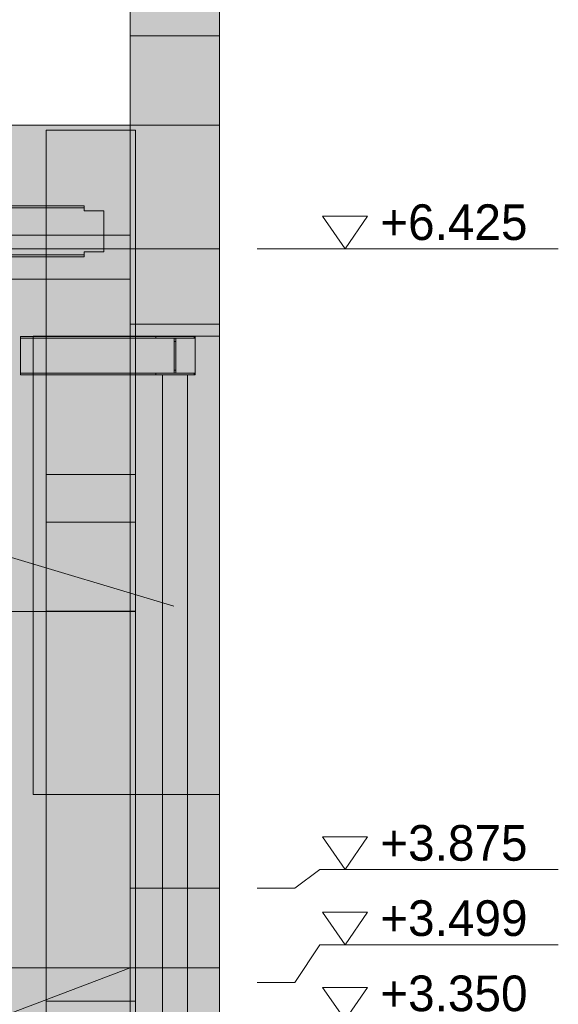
# Model space of a CAD drawing. Header units: millimetres. Extents: x 17 to 413, y 4 to 292.
# Tile 24 of 27: x 247 to 268, y 156 to 196. Entities that reach past the tile are written whole.
import ezdxf

# ---------------------------------------------------------------- set-up
doc = ezdxf.new("R2010")
doc.units = ezdxf.units.MM
for name, color, linetype in [('FILL-EPS', 7, 'Continuous'), ('FILL-INK', 7, 'Continuous'), ('FILL-WHITE', 7, 'Continuous'), ('LINE-CORE', 7, 'Continuous'), ('LINE-INK', 7, 'Continuous'), ('TEXT-INK', 7, 'Continuous')]:
    doc.layers.add(name, color=color, linetype=linetype)

msp = doc.modelspace()

# ---------------------------------------------------------------- hatches: boundary and pattern name
at = {"layer": 'FILL-EPS', "true_color": 0xccffff}
h = msp.add_hatch(color=7, dxfattribs=at)
h.dxf.hatch_style = 1
h.paths.add_polyline_path([(254.752, 209.402), (254.752, 195.035), (254.752, 189.878), (254.752, 183.549), (252.229, 183.549), (251.196, 183.549), (251.196, 186.142), (251.196, 195.035), (251.196, 209.402), (252.141, 209.402)])
h = msp.add_hatch(color=7, dxfattribs=at)
h.dxf.hatch_style = 1
h.paths.add_polyline_path([(251.553, 154.286), (253.161, 154.286), (253.736, 154.286), (253.736, 154.846), (253.736, 155.812), (252.128, 155.812), (251.553, 155.812), (251.196, 155.812), (251.196, 156.569), (251.196, 157.875), (251.196, 159.3), (251.196, 161.049), (253.718, 161.049), (254.752, 161.049), (254.752, 160.332), (254.752, 157.875), (254.752, 154.922), (254.752, 151.299), (252.229, 151.299), (251.196, 151.299), (251.196, 151.973), (251.196, 154.286)])
at = {"layer": 'FILL-INK', "true_color": 0x1a1a1f}
h = msp.add_hatch(color=250, dxfattribs=at)
h.dxf.hatch_style = 1
h.paths.add_polyline_path([(252.928, 172.299), (251.478, 172.337), (251.696, 173.065)])
at = {"layer": 'FILL-WHITE', "true_color": 0xffffff}
h = msp.add_hatch(color=7, dxfattribs=at)
h.dxf.hatch_style = 1
h.paths.add_polyline_path([(251.196, 209.402), (252.141, 209.402), (254.752, 209.402), (254.752, 195.035), (251.196, 195.035)])
h = msp.add_hatch(color=7, dxfattribs=at)
h.dxf.hatch_style = 1
h.paths.add_polyline_path([(251.195, 195.049), (251.196, 195.035), (254.752, 195.035), (254.752, 157.875), (251.196, 157.875), (251.193, 157.875), (251.193, 195.033), (251.193, 195.033), (251.193, 195.049)])
h = msp.add_hatch(color=7, dxfattribs=at)
h.dxf.hatch_style = 1
h.paths.add_polyline_path([(251.196, 195.033), (251.196, 195.035), (254.752, 195.035), (254.752, 191.477), (251.193, 191.477), (251.193, 195.033)])
h = msp.add_hatch(color=7, dxfattribs=at)
h.dxf.hatch_style = 1
h.paths.add_polyline_path([(251.196, 195.035), (254.752, 195.035), (254.752, 157.875), (251.196, 157.875)])
h = msp.add_hatch(color=7, dxfattribs=at)
h.dxf.hatch_style = 1
h.paths.add_polyline_path([(237.877, 191.474), (251.193, 191.474), (251.193, 157.875), (237.877, 157.875)])
h = msp.add_hatch(color=7, dxfattribs=at)
h.dxf.hatch_style = 1
h.paths.add_polyline_path([(251.193, 191.474), (251.193, 157.875), (237.877, 157.875), (237.877, 191.474)])
h = msp.add_hatch(color=7, dxfattribs=at)
h.dxf.hatch_style = 1
h.paths.add_polyline_path([(247.846, 191.282), (251.402, 191.282), (251.402, 175.654), (247.846, 175.654)])
h = msp.add_hatch(color=7, dxfattribs=at)
h.dxf.hatch_style = 1
h.paths.add_polyline_path([(247.846, 191.282), (251.402, 191.282), (251.402, 175.65), (247.846, 175.65)])
h = msp.add_hatch(color=7, dxfattribs=at)
h.dxf.hatch_style = 1
h.paths.add_polyline_path([(251.193, 191.477), (254.752, 191.477), (254.752, 157.875), (251.193, 157.875)])
h = msp.add_hatch(color=7, dxfattribs=at)
h.dxf.hatch_style = 1
h.paths.add_polyline_path([(251.193, 191.473), (251.193, 191.477), (251.193, 191.477)])
h = msp.add_hatch(color=7, dxfattribs=at)
h.dxf.hatch_style = 1
h.paths.add_polyline_path([(217.396, 188.064), (217.396, 188.186), (249.356, 188.186), (249.356, 188.064), (250.146, 188.064), (250.146, 186.432), (249.356, 186.432), (249.356, 186.31), (217.396, 186.31), (217.396, 186.432), (216.606, 186.432), (216.606, 188.064)])
h = msp.add_hatch(color=7, dxfattribs=at)
h.dxf.hatch_style = 1
h.paths.add_polyline_path([(216.606, 188.064), (217.396, 188.064), (217.396, 188.186), (249.356, 188.186), (249.356, 188.064), (250.146, 188.064), (250.146, 186.432), (249.356, 186.432), (249.356, 186.31), (217.396, 186.31), (217.396, 186.432), (216.606, 186.432)])
h = msp.add_hatch(color=7, dxfattribs=at)
h.dxf.hatch_style = 1
h.paths.add_polyline_path([(249.356, 188.264), (249.356, 188.186), (217.396, 188.186), (217.396, 188.264)])
h = msp.add_hatch(color=7, dxfattribs=at)
h.dxf.hatch_style = 1
h.paths.add_polyline_path([(217.396, 188.264), (249.356, 188.264), (249.356, 188.186), (217.396, 188.186)])
h = msp.add_hatch(color=7, dxfattribs=at)
h.dxf.hatch_style = 1
h.paths.add_polyline_path([(220.22, 187.089), (251.193, 187.089), (251.193, 185.339), (220.22, 185.339)])
h = msp.add_hatch(color=7, dxfattribs=at)
h.dxf.hatch_style = 1
h.paths.add_polyline_path([(220.22, 187.089), (251.193, 187.089), (251.193, 185.339), (220.22, 185.339)])
h = msp.add_hatch(color=7, dxfattribs=at)
h.dxf.hatch_style = 1
h.paths.add_polyline_path([(220.22, 187.089), (251.196, 187.089), (251.196, 185.339), (220.22, 185.339)])
h = msp.add_hatch(color=7, dxfattribs=at)
h.dxf.hatch_style = 1
h.paths.add_polyline_path([(251.196, 187.089), (251.196, 185.339), (220.22, 185.339), (220.22, 187.089)])
h = msp.add_hatch(color=7, dxfattribs=at)
h.dxf.hatch_style = 1
h.paths.add_polyline_path([(220.22, 187.089), (251.196, 187.089), (251.196, 185.339), (220.22, 185.339)])
h = msp.add_hatch(color=7, dxfattribs=at)
h.dxf.hatch_style = 1
h.paths.add_polyline_path([(220.22, 187.089), (251.196, 187.089), (251.196, 185.339), (220.22, 185.339)])
h = msp.add_hatch(color=7, dxfattribs=at)
h.dxf.hatch_style = 1
h.paths.add_polyline_path([(251.196, 187.089), (251.196, 185.339), (220.22, 185.339), (220.22, 187.089)])
h = msp.add_hatch(color=7, dxfattribs=at)
h.dxf.hatch_style = 1
h.paths.add_polyline_path([(251.196, 187.089), (251.196, 185.339), (220.22, 185.339), (220.22, 187.089)])
h = msp.add_hatch(color=7, dxfattribs=at)
h.dxf.hatch_style = 1
h.paths.add_polyline_path([(220.22, 187.089), (251.196, 187.089), (251.196, 185.339), (220.22, 185.339)])
h = msp.add_hatch(color=7, dxfattribs=at)
h.dxf.hatch_style = 1
h.paths.add_polyline_path([(220.22, 187.089), (251.196, 187.089), (251.196, 185.339), (220.22, 185.339)])
h = msp.add_hatch(color=7, dxfattribs=at)
h.dxf.hatch_style = 1
h.paths.add_polyline_path([(251.196, 187.089), (251.196, 185.339), (220.22, 185.339), (220.22, 187.089)])
h = msp.add_hatch(color=7, dxfattribs=at)
h.dxf.hatch_style = 1
h.paths.add_polyline_path([(220.22, 187.089), (251.196, 187.089), (251.196, 185.339), (220.22, 185.339)])
h = msp.add_hatch(color=7, dxfattribs=at)
h.dxf.hatch_style = 1
h.paths.add_polyline_path([(220.22, 187.089), (251.196, 187.089), (251.196, 185.339), (220.22, 185.339)])
h = msp.add_hatch(color=7, dxfattribs=at)
h.dxf.hatch_style = 1
h.paths.add_polyline_path([(251.196, 187.089), (251.196, 185.339), (220.22, 185.339), (220.22, 187.089)])
h = msp.add_hatch(color=7, dxfattribs=at)
h.dxf.hatch_style = 1
h.paths.add_polyline_path([(245.752, 186.549), (251.193, 186.549), (251.193, 183.062), (247.326, 183.062), (247.326, 164.786), (251.193, 164.786), (251.193, 157.875), (245.752, 157.875)])
h = msp.add_hatch(color=7, dxfattribs=at)
h.dxf.hatch_style = 1
h.paths.add_polyline_path([(251.193, 186.549), (251.193, 183.062), (247.326, 183.062), (247.326, 164.786), (251.193, 164.786), (251.193, 157.875), (245.752, 157.875), (245.752, 186.549)])
h = msp.add_hatch(color=7, dxfattribs=at)
h.dxf.hatch_style = 1
h.paths.add_polyline_path([(245.752, 186.549), (251.193, 186.549), (251.193, 183.062), (247.326, 183.062), (247.326, 164.786), (251.193, 164.786), (251.193, 157.875), (245.752, 157.875)])
h = msp.add_hatch(color=7, dxfattribs=at)
h.dxf.hatch_style = 1
h.paths.add_polyline_path([(251.193, 186.549), (251.193, 183.062), (247.326, 183.062), (247.326, 164.786), (251.193, 164.786), (251.193, 157.875), (245.752, 157.875), (245.752, 186.549)])
h = msp.add_hatch(color=7, dxfattribs=at)
h.dxf.hatch_style = 1
h.paths.add_polyline_path([(251.196, 186.549), (254.752, 186.549), (254.752, 183.062), (251.196, 183.062), (251.193, 183.062), (251.193, 186.549), (251.193, 186.549), (251.193, 186.549), (251.193, 186.551)])
h = msp.add_hatch(color=7, dxfattribs=at)
h.dxf.hatch_style = 1
h.paths.add_polyline_path([(251.193, 186.549), (254.752, 186.549), (254.752, 183.062), (251.193, 183.062)])
h = msp.add_hatch(color=7, dxfattribs=at)
h.dxf.hatch_style = 1
h.paths.add_polyline_path([(251.193, 183.062), (251.193, 183.062), (251.193, 186.549), (251.196, 186.549), (254.752, 186.549), (254.752, 183.062), (251.196, 183.062), (251.193, 183.059)])
h = msp.add_hatch(color=7, dxfattribs=at)
h.dxf.hatch_style = 1
h.paths.add_polyline_path([(254.752, 186.549), (254.752, 183.062), (251.193, 183.062), (251.193, 186.549)])
h = msp.add_hatch(color=7, dxfattribs=at)
h.dxf.hatch_style = 1
h.paths.add_polyline_path([(251.196, 186.549), (254.752, 186.549), (254.752, 183.062), (251.196, 183.062)])
h = msp.add_hatch(color=7, dxfattribs=at)
h.dxf.hatch_style = 1
h.paths.add_polyline_path([(254.752, 186.549), (254.752, 183.062), (251.196, 183.062), (251.196, 186.549)])
h = msp.add_hatch(color=7, dxfattribs=at)
h.dxf.hatch_style = 1
h.paths.add_polyline_path([(249.356, 186.31), (249.356, 186.232), (217.396, 186.232), (217.396, 186.31)])
h = msp.add_hatch(color=7, dxfattribs=at)
h.dxf.hatch_style = 1
h.paths.add_polyline_path([(217.396, 186.31), (249.356, 186.31), (249.356, 186.232), (217.396, 186.232)])
h = msp.add_hatch(color=7, dxfattribs=at)
h.dxf.hatch_style = 1
h.paths.add_polyline_path([(254.752, 183.549), (254.752, 161.049), (251.196, 161.049), (251.196, 183.549)])
h = msp.add_hatch(color=7, dxfattribs=at)
h.dxf.hatch_style = 1
h.paths.add_polyline_path([(253.776, 183.049), (253.776, 182.981), (246.816, 182.981), (246.816, 183.049)])
h = msp.add_hatch(color=7, dxfattribs=at)
h.dxf.hatch_style = 1
h.paths.add_polyline_path([(246.816, 183.049), (253.776, 183.049), (253.776, 182.981), (246.816, 182.981)])
h = msp.add_hatch(color=7, dxfattribs=at)
h.dxf.hatch_style = 1
h.paths.add_polyline_path([(253.776, 183.049), (253.776, 182.981), (246.816, 182.981), (246.816, 183.049)])
h = msp.add_hatch(color=7, dxfattribs=at)
h.dxf.hatch_style = 1
h.paths.add_polyline_path([(246.816, 183.049), (253.776, 183.049), (253.776, 182.981), (246.816, 182.981)])
h = msp.add_hatch(color=7, dxfattribs=at)
h.dxf.hatch_style = 1
h.paths.add_polyline_path([(253.776, 182.981), (253.776, 181.593), (246.816, 181.593), (246.816, 182.981)])
h = msp.add_hatch(color=7, dxfattribs=at)
h.dxf.hatch_style = 1
h.paths.add_polyline_path([(246.816, 182.981), (253.776, 182.981), (253.776, 181.593), (246.816, 181.593)])
h = msp.add_hatch(color=7, dxfattribs=at)
h.dxf.hatch_style = 1
h.paths.add_polyline_path([(253.776, 182.981), (253.776, 181.593), (246.816, 181.593), (246.816, 182.981)])
h = msp.add_hatch(color=7, dxfattribs=at)
h.dxf.hatch_style = 1
h.paths.add_polyline_path([(246.816, 182.981), (253.776, 182.981), (253.776, 181.593), (246.816, 181.593)])
h = msp.add_hatch(color=7, dxfattribs=at)
h.dxf.hatch_style = 1
h.paths.add_polyline_path([(252.211, 183.049), (252.215, 183.049), (253.737, 183.049), (253.737, 182.981), (253.005, 182.981), (253.005, 182.859), (253.005, 181.593), (253.737, 181.593), (253.737, 181.525), (252.215, 181.525), (252.215, 181.593), (252.947, 181.593), (252.947, 181.715), (252.947, 182.981), (252.215, 182.981), (252.215, 183.049), (252.199, 183.05), (252.199, 183.05), (252.199, 183.05), (252.199, 183.05)])
h = msp.add_hatch(color=7, dxfattribs=at)
h.dxf.hatch_style = 1
h.paths.add_polyline_path([(252.215, 181.593), (252.947, 181.593), (252.947, 182.859), (252.947, 182.981), (252.215, 182.981), (252.215, 183.049), (252.211, 183.049), (252.215, 183.049), (253.737, 183.049), (253.737, 182.981), (253.005, 182.981), (253.005, 181.715), (253.005, 181.593), (253.737, 181.593), (253.737, 181.525), (252.215, 181.525)])
h = msp.add_hatch(color=7, dxfattribs=at)
h.dxf.hatch_style = 1
h.paths.add_polyline_path([(253.005, 182.859), (253.005, 181.715), (252.947, 181.715), (252.947, 182.859)])
h = msp.add_hatch(color=7, dxfattribs=at)
h.dxf.hatch_style = 1
h.paths.add_polyline_path([(252.947, 182.859), (253.005, 182.859), (253.005, 181.715), (252.947, 181.715)])
h = msp.add_hatch(color=7, dxfattribs=at)
h.dxf.hatch_style = 1
h.paths.add_polyline_path([(253.776, 181.593), (253.776, 181.525), (246.816, 181.525), (246.816, 181.593)])
h = msp.add_hatch(color=7, dxfattribs=at)
h.dxf.hatch_style = 1
h.paths.add_polyline_path([(246.816, 181.593), (253.776, 181.593), (253.776, 181.525), (246.816, 181.525)])
h = msp.add_hatch(color=7, dxfattribs=at)
h.dxf.hatch_style = 1
h.paths.add_polyline_path([(253.776, 181.593), (253.776, 181.525), (246.816, 181.525), (246.816, 181.593)])
h = msp.add_hatch(color=7, dxfattribs=at)
h.dxf.hatch_style = 1
h.paths.add_polyline_path([(246.816, 181.593), (253.776, 181.593), (253.776, 181.525), (246.816, 181.525)])
h = msp.add_hatch(color=7, dxfattribs=at)
h.dxf.hatch_style = 1
h.paths.add_polyline_path([(252.199, 181.524), (252.215, 181.525), (252.199, 181.524), (252.199, 181.524), (252.199, 181.524)])
h = msp.add_hatch(color=7, dxfattribs=at)
h.dxf.hatch_style = 1
h.paths.add_polyline_path([(252.476, 181.529), (253.476, 181.529), (253.476, 155.799), (252.476, 155.799)])
h = msp.add_hatch(color=7, dxfattribs=at)
h.dxf.hatch_style = 1
h.paths.add_polyline_path([(253.476, 181.529), (253.476, 155.799), (252.476, 155.799), (252.476, 181.529)])
h = msp.add_hatch(color=7, dxfattribs=at)
h.dxf.hatch_style = 1
h.paths.add_polyline_path([(252.476, 181.529), (253.476, 181.529), (253.476, 155.799), (252.476, 155.799)])
h = msp.add_hatch(color=7, dxfattribs=at)
h.dxf.hatch_style = 1
h.paths.add_polyline_path([(253.476, 181.529), (253.476, 155.799), (252.476, 155.799), (252.476, 181.529)])
h = msp.add_hatch(color=7, dxfattribs=at)
h.dxf.hatch_style = 1
h.paths.add_polyline_path([(251.402, 177.549), (251.402, 156.549), (247.846, 156.549), (247.846, 177.549)])
h = msp.add_hatch(color=7, dxfattribs=at)
h.dxf.hatch_style = 1
h.paths.add_polyline_path([(247.846, 177.549), (251.402, 177.549), (251.402, 156.549), (247.846, 156.549)])
h = msp.add_hatch(color=7, dxfattribs=at)
h.dxf.hatch_style = 1
h.paths.add_polyline_path([(247.844, 175.668), (247.846, 175.654), (251.402, 175.654), (251.402, 121.299), (251.402, 121.295), (251.402, 121.299), (247.846, 121.299), (247.846, 121.295), (247.846, 121.299), (247.843, 121.299), (247.843, 154.286), (247.843, 154.286), (248.91, 154.286), (248.91, 155.812), (247.846, 155.812), (247.843, 155.812), (247.843, 175.652), (247.843, 175.652), (247.843, 175.668)])
h = msp.add_hatch(color=7, dxfattribs=at)
h.dxf.hatch_style = 1
h.paths.add_polyline_path([(247.846, 175.652), (247.846, 175.654), (251.402, 175.654), (251.402, 172.096), (247.843, 172.096), (247.843, 175.652)])
h = msp.add_hatch(color=7, dxfattribs=at)
h.dxf.hatch_style = 1
h.paths.add_polyline_path([(247.846, 175.647), (247.846, 175.65), (251.402, 175.65), (251.402, 121.299), (247.846, 121.299), (247.845, 121.283), (247.845, 121.283), (247.845, 121.283), (247.843, 121.283), (247.843, 154.286), (247.846, 154.286), (248.91, 154.286), (248.91, 155.812), (247.843, 155.812), (247.843, 175.647)])
h = msp.add_hatch(color=7, dxfattribs=at)
h.dxf.hatch_style = 1
h.paths.add_polyline_path([(247.846, 175.65), (251.402, 175.65), (251.402, 172.091), (251.403, 172.09), (251.402, 172.091), (247.843, 172.091), (247.843, 175.65)])
h = msp.add_hatch(color=7, dxfattribs=at)
h.dxf.hatch_style = 1
h.paths.add_polyline_path([(251.402, 175.654), (251.402, 175.659), (251.402, 175.654), (251.402, 121.299), (247.846, 121.299), (247.846, 154.286), (250.386, 154.286), (250.386, 155.812), (247.846, 155.812), (247.846, 175.654)])
h = msp.add_hatch(color=7, dxfattribs=at)
h.dxf.hatch_style = 1
h.paths.add_polyline_path([(251.402, 175.65), (251.402, 121.299), (251.403, 121.283), (251.403, 121.283), (251.402, 121.299), (247.846, 121.299), (247.846, 154.286), (248.91, 154.286), (248.91, 155.812), (247.846, 155.812), (247.846, 175.65)])
h = msp.add_hatch(color=7, dxfattribs=at)
h.dxf.hatch_style = 1
h.paths.add_polyline_path([(251.403, 175.67), (251.402, 175.659)])
h = msp.add_hatch(color=7, dxfattribs=at)
h.dxf.hatch_style = 1
h.paths.add_polyline_path([(251.403, 175.666), (251.404, 175.665), (251.404, 175.665), (251.402, 175.65)])
h = msp.add_hatch(color=7, dxfattribs=at)
h.dxf.hatch_style = 1
h.paths.add_polyline_path([(245.752, 172.091), (247.843, 172.091), (247.843, 155.812), (247.843, 155.796), (247.843, 155.796), (247.843, 154.286), (247.843, 154.284), (247.843, 121.299), (247.843, 121.299), (245.752, 121.299), (245.752, 154.286), (246.827, 154.286), (246.827, 155.812), (245.752, 155.812), (245.752, 172.091), (245.75, 172.107), (245.751, 172.107)])
h = msp.add_hatch(color=7, dxfattribs=at)
h.dxf.hatch_style = 1
h.paths.add_polyline_path([(245.752, 172.091), (247.843, 172.091), (247.843, 121.299), (245.752, 121.299)])
h = msp.add_hatch(color=7, dxfattribs=at)
h.dxf.hatch_style = 1
h.paths.add_polyline_path([(245.761, 121.283), (245.762, 121.295), (245.762, 121.299), (245.762, 155.812), (245.762, 172.091), (247.843, 172.091), (247.843, 172.107), (247.843, 155.812), (247.843, 155.812), (247.843, 154.302), (247.843, 154.302), (247.843, 154.286), (247.843, 121.299), (245.762, 121.299), (245.761, 121.283), (245.761, 121.283)])
h = msp.add_hatch(color=7, dxfattribs=at)
h.dxf.hatch_style = 1
h.paths.add_polyline_path([(247.843, 172.091), (247.843, 121.299), (245.762, 121.299), (245.762, 172.091)])
h = msp.add_hatch(color=7, dxfattribs=at)
h.dxf.hatch_style = 1
h.paths.add_polyline_path([(247.843, 121.299), (247.843, 172.096), (251.402, 172.096), (251.402, 121.299)])
h = msp.add_hatch(color=7, dxfattribs=at)
h.dxf.hatch_style = 1
h.paths.add_polyline_path([(247.843, 172.092), (247.843, 172.096), (247.843, 172.096)])
h = msp.add_hatch(color=7, dxfattribs=at)
h.dxf.hatch_style = 1
h.paths.add_polyline_path([(251.402, 172.091), (251.402, 121.299), (247.843, 121.299), (247.843, 172.091)])
h = msp.add_hatch(color=7, dxfattribs=at)
h.dxf.hatch_style = 1
h.paths.add_polyline_path([(251.196, 164.786), (254.752, 164.786), (254.752, 157.875), (251.196, 157.875), (251.193, 157.875), (251.193, 164.786), (251.193, 164.786), (251.193, 164.786), (251.193, 164.791)])
h = msp.add_hatch(color=7, dxfattribs=at)
h.dxf.hatch_style = 1
h.paths.add_polyline_path([(251.193, 164.786), (254.752, 164.786), (254.752, 157.875), (251.193, 157.875)])
h = msp.add_hatch(color=7, dxfattribs=at)
h.dxf.hatch_style = 1
h.paths.add_polyline_path([(251.193, 157.875), (251.193, 157.875), (251.193, 164.786), (251.196, 164.786), (254.752, 164.786), (254.752, 157.875), (251.196, 157.875), (251.193, 157.87)])
h = msp.add_hatch(color=7, dxfattribs=at)
h.dxf.hatch_style = 1
h.paths.add_polyline_path([(254.752, 164.786), (254.752, 157.875), (251.193, 157.875), (251.193, 164.786)])
h = msp.add_hatch(color=7, dxfattribs=at)
h.dxf.hatch_style = 1
h.paths.add_polyline_path([(251.196, 164.786), (254.752, 164.786), (254.752, 157.875), (251.196, 157.875)])
h = msp.add_hatch(color=7, dxfattribs=at)
h.dxf.hatch_style = 1
h.paths.add_polyline_path([(254.752, 164.786), (254.752, 157.875), (251.196, 157.875), (251.196, 164.786)])
h = msp.add_hatch(color=7, dxfattribs=at)
h.dxf.hatch_style = 1
h.paths.add_polyline_path([(237.872, 157.876), (237.877, 157.875), (251.193, 157.875), (251.193, 155.812), (237.877, 155.812), (237.877, 157.875), (237.861, 157.877)])
h = msp.add_hatch(color=7, dxfattribs=at)
h.dxf.hatch_style = 1
h.paths.add_polyline_path([(251.193, 157.875), (251.193, 121.299), (237.877, 121.299), (237.877, 157.875)])
h.paths.add_polyline_path([(248.551, 129.549), (248.551, 150.554), (241.696, 150.554), (241.696, 129.549)], flags=0)
h = msp.add_hatch(color=7, dxfattribs=at)
h.dxf.hatch_style = 1
h.paths.add_polyline_path([(245.752, 157.875), (251.193, 157.875), (251.193, 155.812), (245.752, 155.812), (245.752, 157.875), (245.746, 157.877)])
h = msp.add_hatch(color=7, dxfattribs=at)
h.dxf.hatch_style = 1
h.paths.add_polyline_path([(245.752, 157.875), (251.193, 157.875), (251.193, 152.312), (247.326, 152.312), (247.326, 129.536), (251.193, 129.536), (251.193, 121.299), (245.752, 121.299)])
h = msp.add_hatch(color=7, dxfattribs=at)
h.dxf.hatch_style = 1
h.paths.add_polyline_path([(251.193, 157.875), (251.193, 155.812), (245.752, 155.812)])
h = msp.add_hatch(color=7, dxfattribs=at)
h.dxf.hatch_style = 1
h.paths.add_polyline_path([(245.752, 155.812), (245.752, 157.875), (251.193, 157.875)])
h = msp.add_hatch(color=7, dxfattribs=at)
h.dxf.hatch_style = 1
h.paths.add_polyline_path([(251.193, 157.875), (251.193, 152.312), (247.326, 152.312), (247.326, 129.536), (251.193, 129.536), (251.193, 121.299), (245.752, 121.299), (245.752, 157.875)])
h = msp.add_hatch(color=7, dxfattribs=at)
h.dxf.hatch_style = 1
h.paths.add_polyline_path([(251.193, 157.875), (254.752, 157.875), (254.752, 152.312), (251.193, 152.312)])
h = msp.add_hatch(color=7, dxfattribs=at)
h.dxf.hatch_style = 1
h.paths.add_polyline_path([(252.259, 154.286), (252.259, 155.812), (251.196, 155.812), (251.193, 155.812), (251.193, 157.875), (254.752, 157.875), (254.752, 152.312), (251.196, 152.312), (251.196, 152.308), (251.196, 152.312), (251.193, 152.312), (251.193, 154.286)])
h = msp.add_hatch(color=7, dxfattribs=at)
h.dxf.hatch_style = 1
h.paths.add_polyline_path([(251.193, 152.312), (251.193, 154.286), (251.196, 154.286), (252.259, 154.286), (252.259, 155.812), (251.193, 155.812), (251.193, 157.875), (251.196, 157.875), (254.752, 157.875), (254.752, 152.312), (251.196, 152.312)])
h = msp.add_hatch(color=7, dxfattribs=at)
h.dxf.hatch_style = 1
h.paths.add_polyline_path([(251.193, 157.875), (254.752, 157.875), (254.752, 152.312), (251.193, 152.312)])
h = msp.add_hatch(color=7, dxfattribs=at)
h.dxf.hatch_style = 1
h.paths.add_polyline_path([(251.193, 121.299), (251.193, 157.875), (254.752, 157.875), (254.752, 121.299), (251.193, 121.299)])
h = msp.add_hatch(color=7, dxfattribs=at)
h.dxf.hatch_style = 1
h.paths.add_polyline_path([(254.752, 157.875), (254.752, 121.299), (254.752, 121.299), (254.752, 121.299), (251.196, 121.299), (251.196, 121.295), (251.196, 121.299), (251.193, 121.299), (251.193, 154.286), (251.193, 154.286), (252.169, 154.286), (252.169, 155.812), (251.196, 155.812), (251.193, 155.812), (251.193, 157.875)])
h = msp.add_hatch(color=7, dxfattribs=at)
h.dxf.hatch_style = 1
h.paths.add_polyline_path([(251.196, 154.286), (253.736, 154.286), (253.736, 155.812), (251.196, 155.812), (251.196, 157.875), (254.752, 157.875), (254.752, 152.312), (251.196, 152.312)])
h = msp.add_hatch(color=7, dxfattribs=at)
h.dxf.hatch_style = 1
h.paths.add_polyline_path([(254.752, 157.875), (254.752, 152.312), (251.196, 152.312), (251.196, 154.286), (254.726, 152.326), (254.729, 152.33), (252.259, 154.286), (252.259, 155.812), (251.196, 155.812), (251.196, 157.875)])
h = msp.add_hatch(color=7, dxfattribs=at)
h.dxf.hatch_style = 1
h.paths.add_polyline_path([(254.752, 157.875), (254.752, 121.299), (251.196, 121.299), (251.196, 154.286), (253.736, 154.286), (253.736, 155.812), (251.196, 155.812), (251.196, 157.875)])

# ---------------------------------------------------------------- linework, layer by layer
at = {"layer": 'LINE-CORE', "lineweight": 5}
for points in [[(251.196, 209.402), (252.141, 209.402), (252.141, 209.402), (252.141, 209.402), (254.752, 209.402), (254.752, 195.035), (254.752, 195.035), (251.196, 195.035)], [(251.195, 195.049), (251.196, 195.035), (254.752, 195.035), (254.752, 157.875), (251.196, 157.875), (251.193, 157.875), (251.193, 195.033), (251.193, 195.033), (251.193, 195.033), (251.193, 195.049)], [(251.196, 195.033), (251.196, 195.035), (254.752, 195.035), (254.752, 195.035), (254.752, 191.477), (251.193, 191.477), (251.193, 195.033)], [(251.196, 195.035), (254.752, 195.035), (254.752, 195.035), (254.752, 195.035), (254.752, 157.875), (251.196, 157.875)], [(237.877, 191.474), (251.193, 191.474), (251.193, 157.875), (237.877, 157.875)], [(251.193, 191.474), (251.193, 157.875), (237.877, 157.875), (237.877, 191.474)], [(247.846, 191.282), (251.402, 191.282), (251.402, 175.654), (247.846, 175.654)], [(247.846, 191.282), (251.402, 191.282), (251.402, 175.65), (247.846, 175.65)], [(251.193, 191.477), (254.752, 191.477), (254.752, 157.875), (251.193, 157.875)], [(251.193, 191.473), (251.193, 191.477), (251.193, 191.477)], [(217.396, 188.064), (217.396, 188.186), (249.356, 188.186), (249.356, 188.064), (250.146, 188.064), (250.146, 186.432), (250.146, 186.432), (249.356, 186.432), (249.356, 186.31), (217.396, 186.31), (217.396, 186.432), (216.606, 186.432), (216.606, 188.064)], [(216.606, 188.064), (217.396, 188.064), (217.396, 188.186), (249.356, 188.186), (249.356, 188.064), (250.146, 188.064), (250.146, 188.064), (250.146, 186.432), (249.356, 186.432), (249.356, 186.31), (217.396, 186.31), (217.396, 186.432), (216.606, 186.432)], [(249.356, 188.264), (249.356, 188.186), (217.396, 188.186), (217.396, 188.264)], [(217.396, 188.264), (249.356, 188.264), (249.356, 188.186), (217.396, 188.186)], [(220.22, 187.089), (251.193, 187.089), (251.193, 187.089), (251.193, 185.339), (220.22, 185.339), (220.22, 185.339)], [(220.22, 187.089), (251.193, 187.089), (251.193, 185.339), (251.193, 185.339), (220.22, 185.339), (220.22, 187.089)], [(220.22, 187.089), (251.196, 187.089), (251.196, 185.339), (220.22, 185.339)], [(251.196, 187.089), (251.196, 185.339), (220.22, 185.339), (220.22, 187.089)], [(220.22, 187.089), (251.196, 187.089), (251.196, 185.339), (220.22, 185.339)], [(220.22, 187.089), (251.196, 187.089), (251.196, 185.339), (220.22, 185.339)], [(251.196, 187.089), (251.196, 185.339), (220.22, 185.339), (220.22, 187.089)], [(251.196, 187.089), (251.196, 185.339), (220.22, 185.339), (220.22, 187.089)], [(220.22, 187.089), (251.196, 187.089), (251.196, 185.339), (220.22, 185.339)], [(220.22, 187.089), (251.196, 187.089), (251.196, 185.339), (220.22, 185.339)], [(251.196, 187.089), (251.196, 185.339), (220.22, 185.339), (220.22, 187.089)], [(220.22, 187.089), (251.196, 187.089), (251.196, 185.339), (220.22, 185.339)], [(220.22, 187.089), (251.196, 187.089), (251.196, 185.339), (220.22, 185.339)], [(251.196, 187.089), (251.196, 185.339), (220.22, 185.339), (220.22, 187.089)], [(245.752, 186.549), (251.193, 186.549), (251.193, 186.549), (251.193, 186.549), (251.193, 186.549), (251.193, 183.062), (247.326, 183.062), (247.326, 164.786), (251.193, 164.786), (251.193, 157.875), (245.752, 157.875)], [(251.193, 186.549), (251.193, 183.062), (247.326, 183.062), (247.326, 164.786), (251.193, 164.786), (251.193, 157.875), (245.752, 157.875), (245.752, 186.549)], [(245.752, 186.549), (251.193, 186.549), (251.193, 186.549), (251.193, 186.549), (251.193, 186.549), (251.193, 183.062), (247.326, 183.062), (247.326, 164.786), (251.193, 164.786), (251.193, 157.875), (245.752, 157.875)], [(251.193, 186.549), (251.193, 183.062), (247.326, 183.062), (247.326, 164.786), (251.193, 164.786), (251.193, 157.875), (245.752, 157.875), (245.752, 186.549)], [(251.196, 186.549), (254.752, 186.549), (254.752, 183.062), (251.196, 183.062), (251.193, 183.062), (251.193, 186.549), (251.193, 186.549), (251.193, 186.549), (251.193, 186.551)], [(251.193, 186.549), (254.752, 186.549), (254.752, 183.062), (251.193, 183.062)], [(251.193, 183.062), (251.193, 183.062), (251.193, 186.549), (251.196, 186.549), (254.752, 186.549), (254.752, 183.062), (251.196, 183.062), (251.193, 183.059)], [(254.752, 186.549), (254.752, 183.062), (251.193, 183.062), (251.193, 186.549)], [(251.196, 186.549), (254.752, 186.549), (254.752, 183.062), (251.196, 183.062)], [(254.752, 186.549), (254.752, 183.062), (251.196, 183.062), (251.196, 186.549)], [(249.356, 186.31), (249.356, 186.232), (217.396, 186.232), (217.396, 186.31)], [(217.396, 186.31), (249.356, 186.31), (249.356, 186.232), (217.396, 186.232)], [(254.752, 183.549), (254.752, 161.049), (254.752, 161.049), (251.196, 161.049), (251.196, 183.549)], [(253.776, 183.049), (253.776, 182.981), (246.816, 182.981), (246.816, 183.049)], [(246.816, 183.049), (253.776, 183.049), (253.776, 182.981), (246.816, 182.981)], [(253.776, 183.049), (253.776, 182.981), (246.816, 182.981), (246.816, 183.049)], [(246.816, 183.049), (253.776, 183.049), (253.776, 182.981), (246.816, 182.981)], [(253.776, 182.981), (253.776, 181.593), (246.816, 181.593), (246.816, 182.981)], [(246.816, 182.981), (253.776, 182.981), (253.776, 181.593), (246.816, 181.593)], [(253.776, 182.981), (253.776, 181.593), (246.816, 181.593), (246.816, 182.981)], [(246.816, 182.981), (253.776, 182.981), (253.776, 181.593), (246.816, 181.593)], [(252.211, 183.049), (252.215, 183.049), (253.737, 183.049), (253.737, 182.981), (253.005, 182.981), (253.005, 182.859), (253.005, 181.593), (253.737, 181.593), (253.737, 181.525), (252.215, 181.525), (252.215, 181.593), (252.947, 181.593), (252.947, 181.715), (252.947, 182.981), (252.215, 182.981), (252.215, 183.049), (252.199, 183.05), (252.199, 183.05), (252.199, 183.05), (252.199, 183.05)], [(252.215, 181.593), (252.947, 181.593), (252.947, 182.859), (252.947, 182.981), (252.215, 182.981), (252.215, 183.049), (252.211, 183.049), (252.215, 183.049), (253.737, 183.049), (253.737, 182.981), (253.005, 182.981), (253.005, 181.715), (253.005, 181.593), (253.737, 181.593), (253.737, 181.525), (252.215, 181.525)], [(253.005, 182.859), (253.005, 181.715), (252.947, 181.715), (252.947, 182.859)], [(252.947, 182.859), (253.005, 182.859), (253.005, 181.715), (252.947, 181.715)], [(253.776, 181.593), (253.776, 181.525), (246.816, 181.525), (246.816, 181.593)], [(246.816, 181.593), (253.776, 181.593), (253.776, 181.525), (246.816, 181.525)], [(253.776, 181.593), (253.776, 181.525), (246.816, 181.525), (246.816, 181.593)], [(246.816, 181.593), (253.776, 181.593), (253.776, 181.525), (246.816, 181.525)], [(252.199, 181.524), (252.215, 181.525), (252.199, 181.524), (252.199, 181.524), (252.199, 181.524)], [(252.476, 181.529), (253.476, 181.529), (253.476, 155.799), (252.476, 155.799)], [(253.476, 181.529), (253.476, 155.799), (252.476, 155.799), (252.476, 181.529)], [(252.476, 181.529), (253.476, 181.529), (253.476, 155.799), (252.476, 155.799)], [(253.476, 181.529), (253.476, 155.799), (252.476, 155.799), (252.476, 181.529)], [(251.402, 177.549), (251.402, 156.549), (247.846, 156.549), (247.846, 177.549)], [(247.846, 177.549), (251.402, 177.549), (251.402, 177.549), (251.402, 156.549), (247.846, 156.549)], [(247.844, 175.668), (247.846, 175.654), (251.402, 175.654), (251.402, 121.299), (251.402, 121.299), (251.402, 121.295), (251.402, 121.299), (247.846, 121.299), (247.846, 121.295), (247.846, 121.299), (247.843, 121.299), (247.843, 154.286), (247.843, 154.286), (247.843, 154.286), (248.91, 154.286), (248.91, 155.812), (247.846, 155.812), (247.846, 155.812), (247.846, 155.812), (247.843, 155.812), (247.843, 175.652), (247.843, 175.652), (247.843, 175.652), (247.843, 175.668)], [(247.846, 175.652), (247.846, 175.654), (251.402, 175.654), (251.402, 175.654), (251.402, 172.096), (247.843, 172.096), (247.843, 175.652)], [(247.846, 175.647), (247.846, 175.65), (251.402, 175.65), (251.402, 175.65), (251.402, 175.65), (251.402, 121.299), (247.846, 121.299), (247.845, 121.283), (247.845, 121.283), (247.845, 121.283), (247.843, 121.283), (247.843, 154.286), (247.846, 154.286), (248.91, 154.286), (248.91, 155.812), (247.843, 155.812), (247.843, 175.647)], [(247.846, 175.65), (251.402, 175.65), (251.402, 172.091), (251.402, 172.091), (251.403, 172.09), (251.402, 172.091), (247.843, 172.091), (247.843, 175.65), (247.846, 175.65)], [(251.402, 175.654), (251.402, 175.659), (251.402, 175.654), (251.402, 121.299), (247.846, 121.299), (247.846, 154.286), (250.386, 154.286), (250.386, 155.812), (247.846, 155.812), (247.846, 175.654)], [(251.402, 175.65), (251.402, 121.299), (251.402, 121.299), (251.402, 121.299), (251.403, 121.283), (251.403, 121.283), (251.402, 121.299), (247.846, 121.299), (247.846, 154.286), (248.91, 154.286), (248.91, 155.812), (247.846, 155.812), (247.846, 175.65)], [(251.403, 175.67), (251.402, 175.659), (251.402, 175.659)], [(251.403, 175.666), (251.404, 175.665), (251.404, 175.665), (251.402, 175.65), (251.402, 175.65)], [(245.752, 172.091), (247.843, 172.091), (247.843, 155.812), (247.843, 155.796), (247.843, 155.796), (247.843, 154.286), (247.843, 154.286), (247.843, 154.284), (247.843, 121.299), (247.843, 121.299), (247.843, 121.299), (247.843, 121.299), (245.752, 121.299), (245.752, 121.299), (245.752, 121.299), (245.752, 154.286), (246.827, 154.286), (246.827, 155.812), (245.752, 155.812), (245.752, 172.091), (245.752, 172.091), (245.75, 172.107), (245.751, 172.107)], [(245.752, 172.091), (247.843, 172.091), (247.843, 172.091), (247.843, 121.299), (245.752, 121.299)], [(245.761, 121.283), (245.762, 121.295), (245.762, 121.299), (245.762, 155.812), (245.762, 172.091), (245.762, 172.091), (245.762, 172.091), (247.843, 172.091), (247.843, 172.107), (247.843, 155.812), (247.843, 155.812), (247.843, 154.302), (247.843, 154.302), (247.843, 154.286), (247.843, 154.286), (247.843, 154.286), (247.843, 121.299), (245.762, 121.299), (245.761, 121.283), (245.761, 121.283)], [(247.843, 172.091), (247.843, 121.299), (247.843, 121.299), (245.762, 121.299), (245.762, 172.091), (245.762, 172.091)], [(247.843, 121.299), (247.843, 172.096), (251.402, 172.096), (251.402, 121.299), (247.843, 121.299)], [(247.843, 172.092), (247.843, 172.096), (247.843, 172.096)], [(251.402, 172.091), (251.402, 121.299), (251.402, 121.299), (251.402, 121.299), (251.402, 121.299), (247.843, 121.299), (247.843, 172.091)], [(251.196, 164.786), (254.752, 164.786), (254.752, 157.875), (254.752, 157.875), (251.196, 157.875), (251.196, 157.875), (251.193, 157.875), (251.193, 164.786), (251.193, 164.786), (251.193, 164.786), (251.193, 164.791)], [(251.193, 164.786), (254.752, 164.786), (254.752, 157.875), (251.193, 157.875), (251.193, 157.875)], [(251.193, 157.875), (251.193, 157.875), (251.193, 164.786), (251.196, 164.786), (251.196, 164.786), (254.752, 164.786), (254.752, 164.786), (254.752, 157.875), (251.196, 157.875), (251.193, 157.87)], [(254.752, 164.786), (254.752, 157.875), (254.752, 157.875), (251.193, 157.875), (251.193, 164.786)], [(251.196, 164.786), (254.752, 164.786), (254.752, 164.786), (254.752, 157.875), (251.196, 157.875)], [(254.752, 164.786), (254.752, 157.875), (254.752, 157.875), (251.196, 157.875), (251.196, 164.786)], [(237.872, 157.876), (237.877, 157.875), (251.193, 157.875), (251.193, 155.812), (237.877, 155.812), (237.877, 157.875), (237.861, 157.877), (237.861, 157.877)], [(251.193, 157.875), (251.193, 121.299), (237.877, 121.299), (237.877, 157.875)], [(245.752, 157.875), (251.193, 157.875), (251.193, 155.812), (251.193, 155.812), (251.193, 155.812), (251.193, 155.812), (245.752, 155.812), (245.752, 157.875), (245.746, 157.877)], [(245.752, 157.875), (245.752, 157.875), (245.752, 157.875), (251.193, 157.875), (251.193, 152.312), (247.326, 152.312), (247.326, 129.536), (251.193, 129.536), (251.193, 121.299), (245.752, 121.299)], [(251.193, 157.875), (251.193, 155.812), (245.752, 155.812)], [(245.752, 155.812), (245.752, 157.875), (251.193, 157.875)], [(251.193, 157.875), (251.193, 152.312), (247.326, 152.312), (247.326, 129.536), (251.193, 129.536), (251.193, 121.299), (251.193, 121.299), (245.752, 121.299), (245.752, 157.875)], [(251.193, 157.875), (254.752, 157.875), (254.752, 152.312), (251.193, 152.312)], [(252.259, 154.286), (252.259, 155.812), (251.196, 155.812), (251.193, 155.812), (251.193, 157.875), (254.752, 157.875), (254.752, 152.312), (251.196, 152.312), (251.196, 152.308), (251.196, 152.312), (251.193, 152.312), (251.193, 154.286)], [(251.193, 152.312), (251.193, 154.286), (251.196, 154.286), (252.259, 154.286), (252.259, 155.812), (251.193, 155.812), (251.193, 157.875), (251.196, 157.875), (254.752, 157.875), (254.752, 157.875), (254.752, 157.875), (254.752, 157.875), (254.752, 152.312), (251.196, 152.312), (251.196, 152.312), (251.193, 152.312)], [(251.193, 157.875), (254.752, 157.875), (254.752, 152.312), (254.752, 152.312), (251.193, 152.312), (251.193, 157.875)], [(251.193, 121.299), (251.193, 121.299), (251.193, 157.875), (254.752, 157.875), (254.752, 157.875), (254.752, 121.299), (251.193, 121.299), (251.193, 121.299)], [(254.752, 157.875), (254.752, 121.299), (254.752, 121.299), (254.752, 121.299), (251.196, 121.299), (251.196, 121.295), (251.196, 121.299), (251.193, 121.299), (251.193, 154.286), (251.193, 154.286), (252.169, 154.286), (252.169, 155.812), (251.196, 155.812), (251.193, 155.812), (251.193, 157.875)], [(251.196, 154.286), (253.736, 154.286), (253.736, 155.812), (251.196, 155.812), (251.196, 157.875), (251.196, 157.875), (254.752, 157.875), (254.752, 157.875), (254.752, 152.312), (254.752, 152.312), (251.196, 152.312)], [(254.752, 157.875), (254.752, 152.312), (251.196, 152.312), (251.196, 154.286), (254.726, 152.326), (254.729, 152.33), (252.259, 154.286), (252.259, 155.812), (251.196, 155.812), (251.196, 157.875)], [(254.752, 157.875), (254.752, 121.299), (251.196, 121.299), (251.196, 154.286), (253.736, 154.286), (253.736, 155.812), (251.196, 155.812), (251.196, 157.875)]]:
    msp.add_lwpolyline(points, close=True, dxfattribs=at)
at = {"layer": 'LINE-INK', "lineweight": 5}
for p, q in [((256.252, 186.549), (257.752, 186.549)), ((257.752, 186.549), (258.752, 186.549)), ((258.752, 186.549), (268.248, 186.549)), ((252.928, 172.299), (242.928, 175.299)), ((257.752, 161.049), (258.752, 161.799)), ((258.752, 161.799), (268.248, 161.799)), ((256.252, 161.049), (257.752, 161.049)), ((257.752, 157.289), (258.752, 158.799)), ((258.752, 158.799), (268.248, 158.799)), ((256.252, 157.289), (257.752, 157.289))]:
    msp.add_line(p, q, dxfattribs=at)
for points in [[(254.752, 209.402), (254.752, 195.035), (254.752, 189.878), (254.752, 183.549), (252.229, 183.549), (251.196, 183.549), (251.196, 186.142), (251.196, 195.035), (251.196, 209.402), (252.141, 209.402)], [(254.752, 189.878), (254.752, 183.549), (252.229, 183.549), (251.196, 183.549), (251.196, 186.142), (251.196, 195.035), (251.196, 209.402), (252.141, 209.402), (254.752, 209.402), (254.752, 195.035)], [(259.752, 186.549), (258.852, 187.849), (260.652, 187.849)], [(259.752, 161.799), (258.852, 163.099), (260.652, 163.099)], [(251.553, 154.286), (253.161, 154.286), (253.736, 154.286), (253.736, 154.846), (253.736, 155.812), (252.128, 155.812), (251.553, 155.812), (251.196, 155.812), (251.196, 156.569), (251.196, 157.875), (251.196, 159.3), (251.196, 161.049), (253.718, 161.049), (254.752, 161.049), (254.752, 160.332), (254.752, 157.875), (254.752, 154.922), (254.752, 151.299), (252.229, 151.299), (251.196, 151.299), (251.196, 151.973), (251.196, 154.286)], [(253.736, 154.286), (253.736, 154.846), (253.736, 155.812), (252.128, 155.812), (251.553, 155.812), (251.196, 155.812), (251.196, 156.569), (251.196, 157.875), (251.196, 159.3), (251.196, 161.049), (253.718, 161.049), (254.752, 161.049), (254.752, 160.332), (254.752, 157.875), (254.752, 154.922), (254.752, 151.299), (252.229, 151.299), (251.196, 151.299), (251.196, 151.973), (251.196, 154.286), (251.553, 154.286), (253.161, 154.286)], [(259.752, 158.799), (258.852, 160.099), (260.652, 160.099)], [(259.752, 155.799), (258.852, 157.099), (260.652, 157.099)]]:
    msp.add_lwpolyline(points, close=True, dxfattribs=at)

# ---------------------------------------------------------------- texts
at = {"layer": 'TEXT-INK'}
for s, p in [('+6.425', (261.152, 186.899)), ('+3.875', (261.152, 162.149)), ('+3.499', (261.152, 159.149)), ('+3.350', (261.152, 156.149))]:
    msp.add_text(s, height=1.4224, dxfattribs=at).set_placement(p)

doc.saveas('drawing.dxf')
